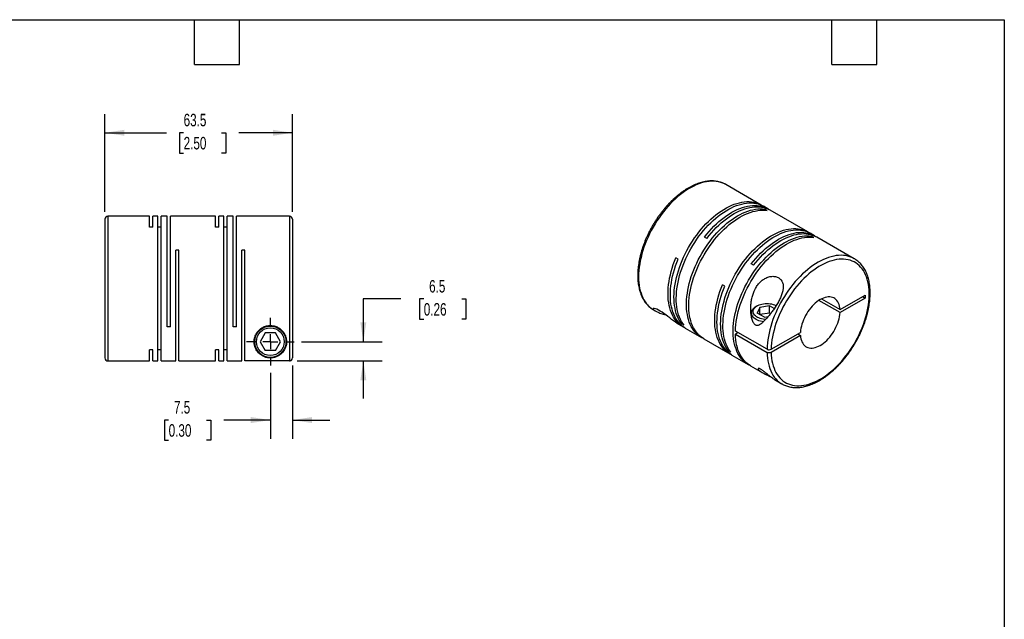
# Model space of a CAD drawing. Header units: millimetres. Extents: x 13 to 546, y 13 to 419.
# Tile 3 of 3: x 213 to 546, y 216 to 419. Entities that reach past the tile are written whole.
import ezdxf

# ---------------------------------------------------------------- set-up
doc = ezdxf.new("R2010")
doc.units = ezdxf.units.MM
doc.header["$LTSCALE"] = 2
doc.linetypes.add('SLD-Center', pattern=[19.05, 15.24, -1.27, 1.27, -1.27])
doc.linetypes.add('SLD-Solid', pattern=[0])
doc.layers.add('CENTER', color=40, linetype='SLD-Center')
doc.layers.add('DIMENSIONS', color=140, linetype='SLD-Solid', lineweight=25)
doc.layers.add('TEXT', color=140, linetype='SLD-Solid', lineweight=25)
doc.styles.add('SLDTEXTSTYLE0', font='TXT', dxfattribs={"width": 0.7})
doc.dimstyles.new('SLDDIMSTYLE2', dxfattribs={"dimtxt": 4.316016, "dimasz": 6.604, "dimexe": 0, "dimexo": 0.0625, "dimgap": 1.079004, "dimtad": 0, "dimtih": 1, "dimtoh": 1, "dimdec": 1, "dimrnd": 1e-09, "dimzin": 12, "dimdsep": 46, "dimtxsty": 'SLDTEXTSTYLE0', "dimsah": 1, "dimcen": 0.09, "dimadec": 0, "dimazin": 3, "dimtfac": 1, "dimtdec": 1, "dimtmove": 0, "dimatfit": 0, "dimfxl": 0, "dimfrac": 2, "dimtolj": 1, "dimtzin": 12, "dimarcsym": 0})
doc.dimstyles.new('SLDDIMSTYLE4', dxfattribs={"dimtxt": 4.316016, "dimasz": 6.604, "dimexe": 0, "dimexo": 0.0625, "dimgap": 1.079004, "dimtad": 0, "dimtih": 1, "dimtoh": 1, "dimdec": 1, "dimrnd": 1e-09, "dimzin": 12, "dimdsep": 46, "dimtxsty": 'SLDTEXTSTYLE0', "dimsah": 1, "dimcen": 0.09, "dimadec": 0, "dimazin": 3, "dimtfac": 1, "dimtdec": 1, "dimtofl": 0, "dimtmove": 0, "dimatfit": 3, "dimfxl": 0, "dimfrac": 2, "dimtolj": 1, "dimtzin": 12, "dimarcsym": 0})

# ---------------------------------------------------------------- blocks, each defined once
blk = doc.blocks.new('_D_5')
at = {"layer": 'DIMENSIONS'}
for p, q in [((305.02, 301.94), (305.02, 277.07)), ((297.52, 299.39), (297.52, 277.07)), ((263.08, 283.42), (261.63, 283.42)), ((261.63, 283.42), (261.63, 276.56)), ((275.9, 283.42), (277.35, 283.42)), ((277.35, 283.42), (277.35, 276.56)), ((297.52, 283.42), (281.75, 283.42)), ((305.02, 283.42), (317.72, 283.42)), ((261.63, 276.56), (263.08, 276.56)), ((277.35, 276.56), (275.9, 276.56))]:
    blk.add_line(p, q, dxfattribs=at)
for points in [[(297.52, 283.42), (290.91, 284.44), (290.91, 282.41)], [(305.02, 283.42), (311.62, 282.41), (311.62, 284.44)]]:
    blk.add_solid(points, dxfattribs=at)
at = {"layer": 'DIMENSIONS', "char_height": 4.233, "attachment_point": 1, "style": 'SLDTEXTSTYLE0'}
for s, insert in [('7.5', (264.87, 289.85)), ('0.30', (263.08, 282.02))]:
    blk.add_mtext(s, dxfattribs=dict(at, insert=insert))
blk = doc.blocks.new('_D_6')
at = {"layer": 'DIMENSIONS'}
for p, q in [((341.71, 324.45), (329.01, 324.45)), ((329.01, 324.45), (329.01, 309.97)), ((349.49, 324.45), (348.05, 324.45)), ((348.05, 324.45), (348.05, 317.59)), ((362.32, 324.45), (363.77, 324.45)), ((363.77, 324.45), (363.77, 317.59)), ((348.05, 317.59), (349.49, 317.59)), ((363.77, 317.59), (362.32, 317.59)), ((308.1, 309.97), (335.36, 309.97)), ((306.56, 303.48), (335.36, 303.48)), ((329.01, 303.48), (329.01, 290.78))]:
    blk.add_line(p, q, dxfattribs=at)
for points in [[(329.01, 309.97), (330.03, 316.57), (328, 316.57)], [(329.01, 303.48), (328, 296.87), (330.03, 296.87)]]:
    blk.add_solid(points, dxfattribs=at)
at = {"layer": 'DIMENSIONS', "char_height": 4.233, "attachment_point": 1, "style": 'SLDTEXTSTYLE0'}
for s, insert in [('6.5', (351.29, 330.87)), ('0.26', (349.49, 323.05))]:
    blk.add_mtext(s, dxfattribs=dict(at, insert=insert))
blk = doc.blocks.new('_D_7')
at = {"layer": 'DIMENSIONS'}
for p, q in [((241.52, 354.01), (241.52, 387.12)), ((305.02, 354.01), (305.02, 387.12)), ((241.52, 380.77), (262.3, 380.77)), ((268.15, 380.77), (266.7, 380.77)), ((266.7, 380.77), (266.7, 373.92)), ((280.98, 380.77), (282.43, 380.77)), ((282.43, 380.77), (282.43, 373.92)), ((305.02, 380.77), (286.83, 380.77)), ((266.7, 373.92), (268.15, 373.92)), ((282.43, 373.92), (280.98, 373.92))]:
    blk.add_line(p, q, dxfattribs=at)
for points in [[(241.52, 380.77), (248.12, 379.76), (248.12, 381.79)], [(305.02, 380.77), (298.41, 381.79), (298.41, 379.76)]]:
    blk.add_solid(points, dxfattribs=at)
at = {"layer": 'DIMENSIONS', "char_height": 4.233, "attachment_point": 1, "style": 'SLDTEXTSTYLE0'}
for s, insert in [('63.5', (268.15, 387.2)), ('2.50', (268.15, 379.37))]:
    blk.add_mtext(s, dxfattribs=dict(at, insert=insert))
blk = doc.blocks.new('SW_CENTERMARKSYMBOL_2')
at = {"layer": 'CENTER', "color": 0}
for p, q in [((0, 5.08), (0, 8.04)), ((-5.08, 0), (-8.04, 0)), ((0, 0), (-2.54, 0)), ((0, 0), (0, 2.54)), ((0, 0), (0, -2.54)), ((0, 0), (2.54, 0)), ((5.08, 0), (8.04, 0)), ((0, -5.08), (0, -8.04))]:
    blk.add_line(p, q, dxfattribs=at)

msp = doc.modelspace()

# ---------------------------------------------------------------- linework, layer by layer
for p, q in [((451.81, 363.22), (451.79, 363.23)), ((463.8, 356.3), (451.81, 363.22)), ((466.02, 355.01), (464.58, 355.85)), ((465.76, 354.45), (464.98, 354.89)), ((464.98, 354.53), (464.98, 354.89)), ((479.6, 347.18), (466.8, 354.56)), ((241.52, 351.47), (241.52, 304.47)), ((256.62, 352.47), (242.52, 352.47)), ((242.52, 352.47), (242.52, 303.47)), ((256.62, 348.74), (256.62, 352.47)), ((259.47, 352.47), (257.72, 352.47)), ((257.72, 348.74), (257.72, 352.47)), ((259.47, 303.47), (259.47, 352.47)), ((262.62, 352.47), (260.57, 352.47)), ((260.57, 303.47), (260.57, 352.47)), ((262.62, 314.97), (262.62, 352.47)), ((278.97, 352.47), (263.72, 352.47)), ((263.72, 314.97), (263.72, 352.47)), ((278.97, 348.74), (278.97, 352.47)), ((281.82, 352.47), (280.07, 352.47)), ((280.07, 348.74), (280.07, 352.47)), ((281.82, 303.47), (281.82, 352.47)), ((284.97, 352.47), (282.92, 352.47)), ((282.92, 303.47), (282.92, 352.47)), ((284.97, 314.97), (284.97, 352.47)), ((304.02, 352.47), (286.07, 352.47)), ((286.07, 314.97), (286.07, 352.47)), ((304.02, 352.47), (304.02, 303.48)), ((305.02, 351.47), (305.02, 304.48)), ((257.72, 348.74), (256.62, 348.74)), ((260.57, 348.74), (259.47, 348.74)), ((280.07, 348.74), (278.97, 348.74)), ((282.92, 348.74), (281.82, 348.74)), ((445.36, 345), (444.58, 345.44)), ((481.83, 345.89), (480.38, 346.73)), ((481.57, 345.32), (480.79, 345.77)), ((480.79, 345.4), (480.79, 345.77)), ((495.3, 338.11), (482.61, 345.44)), ((266.57, 340.97), (265.47, 340.97)), ((265.47, 303.47), (265.47, 340.97)), ((266.57, 303.47), (266.57, 340.97)), ((288.92, 340.97), (287.82, 340.97)), ((287.82, 303.47), (287.82, 340.97)), ((288.92, 303.48), (288.92, 340.97)), ((435.63, 337.93), (434.85, 338.38)), ((461.16, 335.87), (460.39, 336.32)), ((451.43, 328.81), (450.65, 329.26)), ((490.46, 319.83), (483.3, 323.96)), ((484.22, 324.49), (490.46, 320.89)), ((490.46, 320.89), (498.96, 325.79)), ((498.96, 324.73), (490.46, 319.83)), ((498.04, 325.26), (498.96, 324.73)), ((498.96, 325.79), (498.96, 324.73)), ((427.31, 320.78), (428.06, 320.35)), ((462.4, 322.12), (461.98, 321.88)), ((463.28, 321.62), (462.38, 319.69)), ((466.62, 322.13), (463.28, 321.62)), ((463.28, 319.17), (463.28, 321.62)), ((468.2, 321.23), (466.62, 322.13)), ((466.62, 319.68), (466.62, 322.13)), ((460.43, 319.71), (460.43, 318.73)), ((464.83, 318.27), (462.38, 319.69)), ((466.62, 319.68), (463.28, 319.17)), ((464.83, 318.27), (466.11, 318.47)), ((466.94, 319.5), (466.62, 319.68)), ((263.72, 314.97), (262.62, 314.97)), ((286.07, 314.97), (284.97, 314.97)), ((435.76, 315.9), (437.28, 315.03)), ((436.86, 315.99), (437.18, 316.17)), ((437.64, 315.54), (436.86, 315.99)), ((438.06, 314.58), (443.54, 311.41)), ((465.73, 307.43), (455.05, 313.59)), ((295.78, 312.97), (294.05, 309.97)), ((299.25, 312.97), (295.78, 312.97)), ((300.98, 309.97), (299.25, 312.97)), ((444.32, 310.96), (453.09, 305.9)), ((455.97, 313.06), (455.05, 312.53)), ((455.05, 312.53), (465.73, 306.37)), ((467.15, 307.43), (477.06, 313.15)), ((477.06, 312.09), (467.15, 306.37)), ((476.14, 312.62), (477.06, 312.09)), ((257.72, 307.2), (256.62, 307.2)), ((256.62, 303.47), (256.62, 307.2)), ((257.72, 303.47), (257.72, 307.2)), ((260.57, 307.2), (259.47, 307.2)), ((280.07, 307.2), (278.97, 307.2)), ((278.97, 303.47), (278.97, 307.2)), ((280.07, 303.47), (280.07, 307.2)), ((282.92, 307.2), (281.82, 307.2)), ((294.05, 309.97), (295.78, 306.97)), ((299.25, 306.97), (295.78, 306.97)), ((299.25, 306.97), (300.98, 309.97)), ((452.67, 306.87), (452.99, 307.05)), ((453.45, 306.42), (452.67, 306.87)), ((242.52, 303.47), (256.62, 303.47)), ((257.72, 303.47), (259.47, 303.47)), ((260.57, 303.47), (265.47, 303.47)), ((266.57, 303.47), (278.97, 303.47)), ((280.07, 303.47), (281.82, 303.47)), ((282.92, 303.47), (287.82, 303.47)), ((304.02, 303.48), (288.92, 303.48)), ((453.87, 305.45), (459.35, 302.29)), ((460.12, 301.84), (464.14, 299.52)), ((468.27, 297.14), (470.8, 295.68)), ((470.8, 295.68), (470.84, 295.66))]:
    msp.add_line(p, q)
at = {"flags": 128}
for points in [[(451.79, 363.23), (451.33, 363.48), (450.66, 363.77), (449.96, 364), (449.23, 364.18), (448.48, 364.3), (447.7, 364.36), (446.91, 364.36), (446.09, 364.3), (445.25, 364.18), (444.4, 364), (443.54, 363.77), (442.67, 363.47), (441.79, 363.12), (440.9, 362.72), (440.01, 362.26), (439.12, 361.74), (438.23, 361.17), (437.34, 360.56), (436.46, 359.89), (435.58, 359.17), (434.72, 358.41), (433.87, 357.61), (433.04, 356.77), (432.22, 355.88), (431.42, 354.96), (430.65, 354), (429.89, 353.02), (429.17, 352), (428.47, 350.96), (427.8, 349.89), (427.16, 348.8), (426.55, 347.7), (425.98, 346.58), (425.45, 345.45), (424.95, 344.3), (424.49, 343.16), (424.07, 342), (423.69, 340.85), (423.35, 339.71), (423.06, 338.56), (422.81, 337.43), (422.61, 336.31), (422.45, 335.2), (422.33, 334.12), (422.26, 333.05), (422.24, 332.01), (422.26, 330.99), (422.33, 330), (422.44, 329.05), (422.6, 328.13), (422.81, 327.24), (423.06, 326.4), (423.35, 325.59), (423.69, 324.83), (424.06, 324.12), (424.48, 323.45), (424.94, 322.83), (425.44, 322.26), (425.97, 321.75), (426.54, 321.29), (427.15, 320.88), (427.31, 320.78)], [(436.86, 315.99), (436.41, 316.61), (436, 317.28), (435.63, 318), (435.3, 318.76), (435.01, 319.57), (434.77, 320.42), (434.57, 321.3), (434.42, 322.23), (434.31, 323.18), (434.24, 324.17), (434.22, 325.19), (434.25, 326.23), (434.33, 327.29), (434.44, 328.38), (434.61, 329.48), (434.82, 330.6), (435.07, 331.73), (435.36, 332.87), (435.7, 334.01), (436.08, 335.16), (436.5, 336.31), (436.96, 337.45), (437.46, 338.59), (438, 339.72), (438.57, 340.84), (439.17, 341.94), (439.81, 343.02), (440.48, 344.08), (441.18, 345.12), (441.91, 346.13), (442.66, 347.12), (443.43, 348.07), (444.23, 348.99), (445.04, 349.87), (445.88, 350.71), (446.72, 351.51), (447.58, 352.27), (448.45, 352.98), (449.33, 353.64), (450.22, 354.26), (451.1, 354.82), (451.99, 355.34), (452.88, 355.8), (453.77, 356.2), (454.64, 356.55), (455.51, 356.84), (456.37, 357.08), (457.22, 357.26), (458.05, 357.38), (458.87, 357.44), (459.67, 357.44), (460.44, 357.38), (461.19, 357.27), (461.92, 357.09), (462.61, 356.86), (463.28, 356.57), (463.92, 356.23), (464.18, 356.06)], [(437.64, 315.54), (437.19, 316.16), (436.78, 316.83), (436.41, 317.55), (436.08, 318.32), (435.79, 319.12), (435.55, 319.97), (435.35, 320.86), (435.19, 321.78), (435.08, 322.73), (435.02, 323.72), (435, 324.74), (435.03, 325.78), (435.1, 326.84), (435.22, 327.93), (435.38, 329.03), (435.59, 330.15), (435.85, 331.28), (436.14, 332.42), (436.48, 333.57), (436.86, 334.71), (437.28, 335.86), (437.74, 337.01), (438.24, 338.14), (438.77, 339.27), (439.35, 340.39), (439.95, 341.49), (440.59, 342.57), (441.26, 343.63), (441.96, 344.67), (442.68, 345.69), (443.43, 346.67), (444.21, 347.62), (445.01, 348.54), (445.82, 349.42), (446.65, 350.26), (447.5, 351.06), (448.36, 351.82), (449.23, 352.53), (450.11, 353.19), (450.99, 353.81), (451.88, 354.37), (452.77, 354.89), (453.66, 355.35), (454.54, 355.75), (455.42, 356.1), (456.29, 356.4), (457.15, 356.63), (458, 356.81), (458.83, 356.93), (459.65, 356.99), (460.44, 356.99), (461.22, 356.93), (461.97, 356.82), (462.69, 356.64), (463.39, 356.41), (464.06, 356.12), (464.58, 355.85)], [(443.94, 311.2), (443.67, 311.34), (443.05, 311.72), (442.46, 312.16), (441.91, 312.65), (441.4, 313.19), (440.92, 313.78), (440.49, 314.42), (440.09, 315.11), (439.73, 315.85), (439.42, 316.63), (439.15, 317.45), (438.93, 318.32), (438.75, 319.22), (438.61, 320.15), (438.52, 321.12), (438.47, 322.12), (438.47, 323.15), (438.52, 324.2), (438.61, 325.27), (438.75, 326.37), (438.93, 327.48), (439.15, 328.6), (439.42, 329.73), (439.73, 330.87), (440.09, 332.02), (440.49, 333.17), (440.92, 334.32), (441.4, 335.46), (441.91, 336.59), (442.46, 337.72), (443.05, 338.83), (443.67, 339.92), (444.32, 341), (445, 342.05), (445.71, 343.08), (446.44, 344.08), (447.2, 345.05), (447.99, 345.99), (448.79, 346.89), (449.61, 347.76), (450.45, 348.58), (451.31, 349.36), (452.17, 350.1), (453.04, 350.8), (453.92, 351.44), (454.81, 352.04), (455.7, 352.58), (456.59, 353.08), (457.48, 353.51), (458.36, 353.9), (459.23, 354.22), (460.1, 354.5), (460.95, 354.71), (461.8, 354.86), (462.62, 354.96), (463.43, 355), (464.22, 354.98), (464.98, 354.89)], [(444.32, 310.96), (443.83, 311.27), (443.24, 311.71), (442.69, 312.2), (442.18, 312.74), (441.7, 313.33), (441.26, 313.97), (440.87, 314.66), (440.51, 315.4), (440.2, 316.18), (439.93, 317), (439.7, 317.87), (439.52, 318.77), (439.39, 319.7), (439.3, 320.67), (439.25, 321.67), (439.25, 322.7), (439.3, 323.75), (439.39, 324.82), (439.52, 325.92), (439.7, 327.03), (439.93, 328.15), (440.2, 329.28), (440.51, 330.43), (440.87, 331.57), (441.26, 332.72), (441.7, 333.87), (442.18, 335.01), (442.69, 336.14), (443.24, 337.27), (443.83, 338.38), (444.44, 339.47), (445.1, 340.55), (445.78, 341.6), (446.49, 342.63), (447.22, 343.63), (447.98, 344.6), (448.77, 345.54), (449.57, 346.44), (450.39, 347.31), (451.23, 348.13), (452.08, 348.92), (452.95, 349.66), (453.82, 350.35), (454.7, 350.99), (455.59, 351.59), (456.48, 352.13), (457.37, 352.63), (458.25, 353.07), (459.14, 353.45), (460.01, 353.78), (460.88, 354.05), (461.73, 354.26), (462.57, 354.41), (463.4, 354.51), (464.21, 354.55), (465, 354.53), (465.76, 354.45)], [(444.58, 345.44), (445.35, 346.41), (446.14, 347.34), (446.94, 348.24), (447.77, 349.09), (448.61, 349.91), (449.47, 350.68), (450.33, 351.41), (451.21, 352.1), (452.09, 352.73), (452.98, 353.32), (453.87, 353.85), (454.76, 354.33), (455.64, 354.76), (456.52, 355.13), (457.4, 355.45), (458.26, 355.71), (459.11, 355.91), (459.95, 356.05), (460.78, 356.14), (461.58, 356.16), (462.36, 356.13), (463.12, 356.03), (463.86, 355.88), (464.57, 355.67), (465.25, 355.41), (465.9, 355.08), (466.41, 354.78)], [(445.36, 345), (446.13, 345.96), (446.91, 346.89), (447.72, 347.79), (448.55, 348.64), (449.39, 349.46), (450.24, 350.24), (451.11, 350.97), (451.99, 351.65), (452.87, 352.28), (453.76, 352.87), (454.65, 353.4), (455.53, 353.88), (456.42, 354.31), (457.3, 354.68), (458.18, 355), (459.04, 355.26), (459.89, 355.46), (460.73, 355.6), (461.55, 355.69), (462.36, 355.71), (463.14, 355.68), (463.9, 355.59), (464.64, 355.43), (465.35, 355.23), (466.03, 354.96), (466.68, 354.63), (466.8, 354.56)], [(452.67, 306.87), (452.22, 307.49), (451.8, 308.16), (451.43, 308.88), (451.1, 309.64), (450.82, 310.45), (450.57, 311.29), (450.37, 312.18), (450.22, 313.1), (450.11, 314.06), (450.05, 315.05), (450.03, 316.06), (450.06, 317.1), (450.13, 318.17), (450.25, 319.26), (450.41, 320.36), (450.62, 321.48), (450.87, 322.61), (451.17, 323.75), (451.5, 324.89), (451.88, 326.04), (452.31, 327.19), (452.77, 328.33), (453.26, 329.47), (453.8, 330.6), (454.37, 331.71), (454.98, 332.81), (455.62, 333.9), (456.29, 334.96), (456.98, 336), (457.71, 337.01), (458.46, 337.99), (459.24, 338.95), (460.03, 339.86), (460.85, 340.74), (461.68, 341.58), (462.53, 342.38), (463.39, 343.14), (464.26, 343.85), (465.14, 344.52), (466.02, 345.13), (466.91, 345.7), (467.8, 346.21), (468.68, 346.67), (469.57, 347.08), (470.45, 347.43), (471.32, 347.72), (472.18, 347.96), (473.03, 348.13), (473.86, 348.25), (474.67, 348.31), (475.47, 348.32), (476.24, 348.26), (476.99, 348.14), (477.72, 347.97), (478.42, 347.74), (479.09, 347.45), (479.73, 347.1), (479.98, 346.94)], [(453.45, 306.42), (452.99, 307.04), (452.58, 307.71), (452.21, 308.43), (451.88, 309.19), (451.59, 310), (451.35, 310.85), (451.15, 311.73), (451, 312.65), (450.89, 313.61), (450.82, 314.6), (450.81, 315.61), (450.83, 316.66), (450.91, 317.72), (451.03, 318.81), (451.19, 319.91), (451.4, 321.03), (451.65, 322.16), (451.94, 323.3), (452.28, 324.44), (452.66, 325.59), (453.08, 326.74), (453.54, 327.88), (454.04, 329.02), (454.58, 330.15), (455.15, 331.26), (455.76, 332.37), (456.39, 333.45), (457.06, 334.51), (457.76, 335.55), (458.49, 336.56), (459.24, 337.54), (460.01, 338.5), (460.81, 339.41), (461.62, 340.29), (462.46, 341.14), (463.3, 341.94), (464.16, 342.69), (465.03, 343.4), (465.91, 344.07), (466.8, 344.69), (467.69, 345.25), (468.57, 345.76), (469.46, 346.22), (470.35, 346.63), (471.23, 346.98), (472.1, 347.27), (472.96, 347.51), (473.8, 347.69), (474.64, 347.81), (475.45, 347.87), (476.25, 347.87), (477.02, 347.81), (477.77, 347.69), (478.5, 347.52), (479.2, 347.29), (479.87, 347), (480.38, 346.73)], [(460.39, 336.32), (461.15, 337.29), (461.94, 338.22), (462.75, 339.11), (463.57, 339.97), (464.42, 340.79), (465.27, 341.56), (466.14, 342.29), (467.01, 342.97), (467.9, 343.61), (468.78, 344.2), (469.67, 344.73), (470.56, 345.21), (471.45, 345.64), (472.33, 346.01), (473.2, 346.33), (474.07, 346.58), (474.92, 346.79), (475.76, 346.93), (476.58, 347.01), (477.38, 347.04), (478.17, 347), (478.93, 346.91), (479.66, 346.76), (480.37, 346.55), (481.05, 346.28), (481.7, 345.96), (482.21, 345.65)], [(459.74, 302.08), (459.47, 302.22), (458.85, 302.6), (458.27, 303.03), (457.72, 303.52), (457.2, 304.06), (456.73, 304.66), (456.29, 305.3), (455.89, 305.99), (455.54, 306.73), (455.23, 307.51), (454.96, 308.33), (454.73, 309.19), (454.55, 310.09), (454.41, 311.03), (454.32, 312), (454.28, 313), (454.28, 314.02), (454.32, 315.08), (454.41, 316.15), (454.55, 317.24), (454.73, 318.35), (454.96, 319.48), (455.23, 320.61), (455.54, 321.75), (455.89, 322.9), (456.29, 324.05), (456.73, 325.19), (457.2, 326.33), (457.72, 327.47), (458.27, 328.59), (458.85, 329.7), (459.47, 330.8), (460.12, 331.87), (460.8, 332.93), (461.51, 333.95), (462.25, 334.96), (463.01, 335.93), (463.79, 336.86), (464.6, 337.77), (465.42, 338.63), (466.26, 339.46), (467.11, 340.24), (467.97, 340.98), (468.85, 341.67), (469.73, 342.32), (470.61, 342.92), (471.5, 343.46), (472.39, 343.95), (473.28, 344.39), (474.16, 344.77), (475.04, 345.1), (475.9, 345.37), (476.76, 345.59), (477.6, 345.74), (478.43, 345.84), (479.23, 345.87), (480.02, 345.85), (480.79, 345.77)], [(455.05, 313.59), (455.1, 314.64), (455.19, 315.72), (455.33, 316.81), (455.51, 317.92), (455.74, 319.04), (456.01, 320.18), (456.32, 321.32), (456.68, 322.46), (457.07, 323.61), (457.51, 324.76), (457.99, 325.9), (458.5, 327.03), (459.05, 328.16), (459.64, 329.27), (460.25, 330.36), (460.91, 331.44), (461.59, 332.49), (462.3, 333.52), (463.03, 334.52), (463.79, 335.49), (464.58, 336.42), (465.38, 337.33), (466.2, 338.19), (467.04, 339.01), (467.89, 339.8), (468.76, 340.54), (469.63, 341.23), (470.51, 341.87), (471.4, 342.47), (472.29, 343.01), (473.17, 343.51), (474.06, 343.94), (474.94, 344.33), (475.82, 344.65), (476.68, 344.92), (477.54, 345.14), (478.38, 345.29), (479.21, 345.39), (480.01, 345.42), (480.8, 345.4), (481.57, 345.32)], [(461.16, 335.87), (461.93, 336.84), (462.72, 337.77), (463.53, 338.66), (464.35, 339.52), (465.19, 340.34), (466.05, 341.11), (466.92, 341.84), (467.79, 342.53), (468.67, 343.16), (469.56, 343.75), (470.45, 344.28), (471.34, 344.76), (472.22, 345.19), (473.1, 345.56), (473.98, 345.88), (474.84, 346.14), (475.7, 346.34), (476.53, 346.48), (477.36, 346.56), (478.16, 346.59), (478.94, 346.55), (479.7, 346.46), (480.44, 346.31), (481.15, 346.1), (481.83, 345.83), (482.48, 345.51), (482.61, 345.44)], [(437.68, 314.81), (437.15, 315.1), (436.55, 315.51), (435.98, 315.96), (435.44, 316.47), (434.94, 317.04), (434.48, 317.65), (434.06, 318.31), (433.68, 319.02), (433.35, 319.77), (433.05, 320.57), (432.8, 321.41), (432.59, 322.29), (432.43, 323.2), (432.31, 324.15), (432.24, 325.13), (432.21, 326.14), (432.23, 327.18), (432.29, 328.24), (432.4, 329.32), (432.55, 330.42), (432.75, 331.54), (433, 332.66), (433.28, 333.8), (433.61, 334.94), (433.98, 336.09), (434.4, 337.24), (434.85, 338.38)], [(438.06, 314.58), (437.94, 314.65), (437.33, 315.05), (436.76, 315.51), (436.22, 316.02), (435.72, 316.58), (435.26, 317.19), (434.84, 317.86), (434.46, 318.56), (434.13, 319.32), (433.83, 320.12), (433.58, 320.95), (433.37, 321.83), (433.21, 322.75), (433.09, 323.7), (433.01, 324.68), (432.99, 325.69), (433.01, 326.73), (433.07, 327.79), (433.18, 328.87), (433.33, 329.97), (433.53, 331.08), (433.77, 332.21), (434.06, 333.35), (434.39, 334.49), (434.76, 335.64), (435.17, 336.79), (435.63, 337.93)], [(495.31, 338.11), (495.14, 338.2), (494.49, 338.52), (493.8, 338.79), (493.09, 338.99), (492.35, 339.14), (491.59, 339.23), (490.8, 339.26), (489.99, 339.23), (489.17, 339.14), (488.32, 339), (487.47, 338.79), (486.6, 338.53), (485.72, 338.2), (484.84, 337.83), (483.95, 337.39), (483.06, 336.9), (482.17, 336.36), (481.28, 335.77), (480.39, 335.13), (479.51, 334.44), (478.65, 333.7), (477.79, 332.92), (476.95, 332.09), (476.12, 331.23), (475.31, 330.33), (474.52, 329.39), (473.76, 328.42), (473.02, 327.42), (472.31, 326.39), (471.62, 325.33), (470.97, 324.25), (470.34, 323.16), (469.75, 322.04), (469.2, 320.92), (468.68, 319.78), (468.2, 318.63), (467.76, 317.48), (467.36, 316.33), (467.01, 315.18), (466.69, 314.04), (466.42, 312.9), (466.19, 311.77), (466.01, 310.66), (465.87, 309.56), (465.78, 308.48), (465.73, 307.43)], [(467.15, 306.37), (467.19, 305.39), (467.29, 304.45), (467.42, 303.53), (467.6, 302.66), (467.83, 301.82), (468.1, 301.02), (468.41, 300.26), (468.77, 299.55), (469.16, 298.89), (469.6, 298.27), (470.07, 297.7), (470.59, 297.18), (471.13, 296.72), (471.72, 296.31), (472.33, 295.96), (472.98, 295.66), (473.66, 295.42), (474.36, 295.24), (475.09, 295.11), (475.84, 295.05), (476.62, 295.04), (477.41, 295.09), (478.22, 295.2), (479.05, 295.37), (479.89, 295.59), (480.74, 295.88), (481.6, 296.22), (482.47, 296.61), (483.33, 297.06), (484.2, 297.56), (485.07, 298.12), (485.94, 298.72), (486.8, 299.38), (487.65, 300.08), (488.49, 300.82), (489.31, 301.61), (490.12, 302.44), (490.92, 303.31), (491.69, 304.21), (492.45, 305.15), (493.18, 306.12), (493.88, 307.11), (494.55, 308.13), (495.2, 309.18), (495.81, 310.24), (496.4, 311.33), (496.94, 312.42), (497.45, 313.53), (497.93, 314.65), (498.36, 315.77), (498.76, 316.89), (499.11, 318.01), (499.42, 319.13), (499.69, 320.24), (499.92, 321.34), (500.1, 322.42), (500.23, 323.49), (500.32, 324.55), (500.37, 325.57), (500.37, 326.58), (500.32, 327.56), (500.23, 328.5), (500.1, 329.41), (499.92, 330.29), (499.69, 331.13), (499.42, 331.93), (499.11, 332.69), (498.76, 333.4), (498.36, 334.07), (497.93, 334.69), (497.45, 335.26), (496.94, 335.78), (496.4, 336.24), (495.81, 336.65), (495.2, 337.01), (494.55, 337.31), (493.88, 337.55), (493.18, 337.73), (492.45, 337.86), (491.69, 337.93), (490.92, 337.94), (490.12, 337.89), (489.31, 337.78), (488.49, 337.61), (487.65, 337.39), (486.8, 337.11), (485.94, 336.77), (485.07, 336.37), (484.2, 335.93), (483.33, 335.43), (482.47, 334.87), (481.6, 334.27), (480.74, 333.62), (479.89, 332.92), (479.05, 332.17), (478.22, 331.39), (477.41, 330.56), (476.62, 329.69), (475.84, 328.79), (475.09, 327.85), (474.36, 326.89), (473.66, 325.89), (472.98, 324.87), (472.33, 323.83), (471.72, 322.76), (471.13, 321.68), (470.59, 320.58), (470.07, 319.48), (469.6, 318.36), (469.16, 317.24), (468.77, 316.12), (468.41, 315), (468.1, 313.88), (467.83, 312.77), (467.6, 311.67), (467.42, 310.58), (467.29, 309.51), (467.19, 308.46), (467.15, 307.43)], [(453.48, 305.69), (452.96, 305.98), (452.36, 306.38), (451.79, 306.83), (451.25, 307.34), (450.75, 307.91), (450.29, 308.52), (449.87, 309.18), (449.49, 309.89), (449.15, 310.64), (448.86, 311.44), (448.6, 312.28), (448.4, 313.16), (448.23, 314.07), (448.11, 315.02), (448.04, 316), (448.01, 317.01), (448.03, 318.05), (448.09, 319.11), (448.2, 320.19), (448.36, 321.29), (448.56, 322.41), (448.8, 323.54), (449.09, 324.67), (449.42, 325.82), (449.79, 326.97), (450.2, 328.11), (450.65, 329.26)], [(453.87, 305.45), (453.74, 305.53), (453.13, 305.93), (452.56, 306.39), (452.03, 306.9), (451.53, 307.46), (451.07, 308.07), (450.65, 308.73), (450.27, 309.44), (449.93, 310.19), (449.63, 310.99), (449.38, 311.83), (449.17, 312.71), (449.01, 313.62), (448.89, 314.57), (448.82, 315.55), (448.79, 316.57), (448.81, 317.6), (448.87, 318.66), (448.98, 319.74), (449.14, 320.85), (449.33, 321.96), (449.58, 323.09), (449.86, 324.23), (450.19, 325.37), (450.57, 326.52), (450.98, 327.66), (451.43, 328.81)], [(490.46, 320.89), (490.4, 321.49), (490.29, 322.07), (490.14, 322.6), (489.94, 323.09), (489.7, 323.54), (489.42, 323.93), (489.09, 324.28), (488.74, 324.57), (488.34, 324.8), (487.92, 324.98), (487.46, 325.1), (486.98, 325.15), (486.48, 325.15), (485.96, 325.09), (485.42, 324.96), (484.87, 324.78), (484.32, 324.54), (483.76, 324.24), (483.2, 323.89), (482.64, 323.49), (482.09, 323.04), (481.56, 322.55), (481.03, 322.01), (480.53, 321.43), (480.05, 320.82), (479.6, 320.18), (479.17, 319.51), (478.78, 318.82), (478.42, 318.12), (478.1, 317.4), (477.82, 316.68), (477.58, 315.96), (477.38, 315.24), (477.22, 314.53), (477.12, 313.83), (477.06, 313.15)], [(435.76, 315.91), (435.67, 315.96), (435.22, 316.24), (434.74, 316.56), (434.1, 317.02), (433.4, 317.55), (432.77, 318.05), (432.09, 318.57), (431.45, 319.05), (430.8, 319.53), (430.18, 319.96), (429.56, 320.36), (428.97, 320.7), (428.43, 320.97), (427.95, 321.16), (427.56, 321.26), (427.31, 321.26), (427.2, 321.18), (427.23, 321.02), (427.42, 320.79), (427.87, 320.47), (428.52, 320.11), (428.52, 320.11)], [(464.51, 316.73), (464.07, 316.81), (463.53, 316.93), (463.01, 317.08), (462.53, 317.27), (462.08, 317.49), (461.68, 317.74), (461.33, 318), (461.03, 318.29), (460.79, 318.6), (460.61, 318.92), (460.49, 319.25), (460.43, 319.59), (460.44, 319.92), (460.51, 320.26), (460.65, 320.59), (460.84, 320.9), (461.1, 321.21), (461.41, 321.49), (461.78, 321.75), (461.98, 321.88)], [(465.28, 317.5), (464.96, 317.53), (464.42, 317.6), (463.9, 317.7), (463.4, 317.85), (462.93, 318.02), (462.5, 318.23), (462.12, 318.46), (461.79, 318.72), (461.51, 319), (461.3, 319.3), (461.14, 319.6), (461.05, 319.92), (461.03, 320.24), (461.07, 320.56), (461.17, 320.88), (461.34, 321.19), (461.58, 321.48), (461.87, 321.75), (462.21, 322), (462.61, 322.23), (463.04, 322.43), (463.52, 322.6), (464.02, 322.73), (464.55, 322.83), (465.1, 322.89), (465.66, 322.92), (466.21, 322.9), (466.76, 322.85), (467.3, 322.76), (467.81, 322.63), (468.29, 322.48), (468.74, 322.28), (468.85, 322.23)], [(477.06, 312.09), (477.12, 311.48), (477.22, 310.91), (477.38, 310.37), (477.58, 309.88), (477.82, 309.44), (478.1, 309.04), (478.42, 308.69), (478.78, 308.4), (479.17, 308.17), (479.6, 307.99), (480.05, 307.88), (480.53, 307.82), (481.03, 307.82), (481.56, 307.89), (482.09, 308.01), (482.64, 308.19), (483.2, 308.43), (483.76, 308.73), (484.32, 309.08), (484.87, 309.48), (485.42, 309.93), (485.96, 310.43), (486.48, 310.97), (486.98, 311.54), (487.46, 312.16), (487.92, 312.8), (488.34, 313.46), (488.74, 314.15), (489.09, 314.86), (489.42, 315.57), (489.7, 316.29), (489.94, 317.02), (490.14, 317.74), (490.29, 318.45), (490.4, 319.15), (490.46, 319.83)], [(460.12, 301.84), (459.64, 302.15), (459.05, 302.58), (458.5, 303.07), (457.99, 303.61), (457.51, 304.2), (457.07, 304.84), (456.68, 305.53), (456.32, 306.27), (456.01, 307.05), (455.74, 307.87), (455.51, 308.73), (455.33, 309.63), (455.19, 310.56), (455.1, 311.53), (455.05, 312.53)], [(465.73, 306.37), (465.78, 305.37), (465.87, 304.39), (466.01, 303.46), (466.19, 302.55), (466.42, 301.69), (466.69, 300.87), (467.01, 300.08), (467.36, 299.35), (467.76, 298.66), (468.2, 298.01), (468.68, 297.42), (469.2, 296.88), (469.75, 296.39), (470.34, 295.96), (470.8, 295.68)]]:
    msp.add_lwpolyline(points, dxfattribs=at)
for radius in [5.3, 4.7]:
    msp.add_circle((297.52, 309.97), radius)
for centre, start, end in [((242.52, 351.47), 90, 180), ((304.02, 351.47), 0, 90), ((242.52, 304.47), 180, 270)]:
    msp.add_arc(centre, 1, start, end)
for points, knots in [([(451.79, 363.23), (451.78, 363.24), (451.56, 363.37), (451.11, 363.59), (450.45, 363.87), (449.76, 364.09), (449.05, 364.26), (448.31, 364.38), (447.56, 364.45), (446.78, 364.46), (445.99, 364.42), (445.18, 364.32), (444.35, 364.17), (443.52, 363.97), (442.68, 363.71), (441.82, 363.4), (440.97, 363.04), (440.11, 362.63), (439.25, 362.17), (438.39, 361.66), (437.54, 361.1), (436.69, 360.5), (435.85, 359.86), (435.02, 359.17), (434.2, 358.45), (433.39, 357.68), (432.6, 356.88), (431.82, 356.04), (431.06, 355.17), (430.33, 354.27), (429.61, 353.34), (428.92, 352.38), (428.25, 351.4), (427.61, 350.4), (427, 349.38), (426.41, 348.34), (425.86, 347.29), (425.34, 346.22), (424.85, 345.15), (424.4, 344.06), (423.98, 342.98), (423.6, 341.89), (423.25, 340.8), (422.95, 339.71), (422.68, 338.62), (422.46, 337.55), (422.27, 336.48), (422.12, 335.43), (422.02, 334.39), (421.96, 333.37), (421.94, 332.37), (421.96, 331.39), (422.03, 330.43), (422.14, 329.5), (422.29, 328.6), (422.48, 327.73), (422.72, 326.89), (422.99, 326.09), (423.31, 325.33), (423.67, 324.61), (424.07, 323.93), (424.51, 323.3), (424.98, 322.71), (425.49, 322.17), (426.03, 321.67), (426.6, 321.23), (427.04, 320.93), (427.3, 320.79), (427.35, 320.77)], [0, 0, 0, 0, 0.001139, 0.016197, 0.031253, 0.046327, 0.06144, 0.076609, 0.091845, 0.107154, 0.122539, 0.137994, 0.153513, 0.169085, 0.1847, 0.200349, 0.21602, 0.231706, 0.247401, 0.263098, 0.278793, 0.294484, 0.310168, 0.325846, 0.341516, 0.357179, 0.372835, 0.388484, 0.404127, 0.419765, 0.435398, 0.451027, 0.466653, 0.482278, 0.497901, 0.513524, 0.529147, 0.544772, 0.560399, 0.57603, 0.591664, 0.607303, 0.622948, 0.6386, 0.654259, 0.669926, 0.685602, 0.701287, 0.716981, 0.732684, 0.748395, 0.764112, 0.779834, 0.795557, 0.811273, 0.826978, 0.842663, 0.858317, 0.87393, 0.889491, 0.904988, 0.920413, 0.93576, 0.951029, 0.966225, 0.981358, 0.996445, 1, 1, 1, 1]), ([(470.84, 295.66), (471, 295.57), (471.38, 295.36), (471.99, 295.09), (472.67, 294.86), (473.38, 294.67), (474.11, 294.54), (474.86, 294.46), (475.63, 294.43), (476.42, 294.46), (477.23, 294.54), (478.05, 294.68), (478.88, 294.87), (479.72, 295.11), (480.57, 295.41), (481.42, 295.76), (482.28, 296.15), (483.14, 296.6), (484, 297.1), (484.86, 297.64), (485.71, 298.23), (486.55, 298.87), (487.38, 299.54), (488.21, 300.26), (489.02, 301.01), (489.81, 301.81), (490.6, 302.64), (491.36, 303.5), (492.1, 304.39), (492.82, 305.31), (493.52, 306.26), (494.19, 307.24), (494.84, 308.23), (495.46, 309.25), (496.05, 310.28), (496.61, 311.33), (497.14, 312.4), (497.64, 313.47), (498.1, 314.55), (498.53, 315.64), (498.92, 316.73), (499.27, 317.82), (499.59, 318.91), (499.87, 319.99), (500.1, 321.07), (500.3, 322.14), (500.46, 323.2), (500.57, 324.24), (500.64, 325.27), (500.67, 326.27), (500.66, 327.26), (500.61, 328.22), (500.51, 329.16), (500.37, 330.07), (500.19, 330.95), (499.96, 331.79), (499.69, 332.6), (499.39, 333.37), (499.04, 334.1), (498.65, 334.79), (498.22, 335.44), (497.76, 336.04), (497.26, 336.59), (496.73, 337.1), (496.16, 337.55), (495.69, 337.89), (495.39, 338.05), (495.31, 338.1)], [0, 0, 0, 0, 0.011897, 0.026977, 0.042069, 0.057194, 0.072372, 0.087614, 0.102929, 0.118319, 0.133781, 0.149309, 0.164894, 0.180524, 0.19619, 0.211881, 0.22759, 0.243308, 0.25903, 0.274751, 0.290469, 0.30618, 0.321885, 0.337582, 0.353272, 0.368955, 0.384631, 0.4003, 0.415964, 0.431624, 0.447279, 0.462931, 0.478581, 0.494229, 0.509878, 0.525526, 0.541176, 0.556827, 0.572482, 0.58814, 0.603803, 0.619471, 0.635146, 0.650829, 0.666519, 0.682218, 0.697925, 0.713642, 0.729368, 0.745102, 0.760844, 0.77659, 0.792338, 0.808082, 0.823816, 0.839532, 0.85522, 0.87087, 0.886471, 0.90201, 0.917479, 0.932871, 0.948184, 0.963422, 0.978595, 0.993716, 1, 1, 1, 1]), ([(469.61, 323.53), (469.85, 323.95), (470.07, 324.39), (470.47, 325.27), (470.65, 325.72), (470.94, 326.61), (471.06, 327.05), (471.21, 327.95), (471.24, 328.39), (471.21, 329.02), (471.19, 329.23), (471.11, 329.63), (471.06, 329.82), (470.92, 330.19), (470.84, 330.37), (470.64, 330.7), (470.53, 330.86), (470.15, 331.29), (469.84, 331.54), (469.31, 331.81), (469.13, 331.89), (468.73, 332.01), (468.52, 332.06), (468.1, 332.12), (467.89, 332.14), (467.45, 332.13), (467.23, 332.12), (466.55, 332.02), (466.11, 331.89), (465.46, 331.62), (465.25, 331.51), (464.83, 331.28), (464.63, 331.16), (464.24, 330.88), (464.05, 330.74), (463.69, 330.42), (463.51, 330.26), (463.01, 329.74), (462.7, 329.37), (462.15, 328.58), (461.9, 328.16), (461.24, 326.86), (460.92, 325.96), (460.57, 324.55), (460.48, 324.07), (460.33, 323.12), (460.28, 322.65), (460.23, 321.69), (460.22, 321.21), (460.25, 320.25), (460.28, 319.77), (460.4, 318.81), (460.48, 318.33), (460.66, 317.63), (460.73, 317.4), (460.88, 316.95), (460.97, 316.72), (461.13, 316.41), (461.19, 316.31), (461.32, 316.11), (461.39, 316.02), (461.6, 315.77), (461.77, 315.63), (462.04, 315.52), (462.13, 315.49), (462.31, 315.47), (462.4, 315.46), (462.66, 315.49), (462.83, 315.54), (463.32, 315.75), (463.63, 315.97), (464.23, 316.45), (464.52, 316.72), (465.37, 317.59), (465.92, 318.22), (466.75, 319.25), (467.02, 319.6), (467.57, 320.34), (467.84, 320.71), (468.64, 321.87), (469.15, 322.67), (469.61, 323.53)], [0, 0, 0, 0, 0.03125, 0.03125, 0.0625, 0.0625, 0.09375, 0.09375, 0.125, 0.125, 0.140625, 0.140625, 0.15625, 0.15625, 0.171875, 0.171875, 0.1875, 0.1875, 0.21875, 0.21875, 0.234375, 0.234375, 0.25, 0.25, 0.265625, 0.265625, 0.28125, 0.28125, 0.3125, 0.3125, 0.328125, 0.328125, 0.34375, 0.34375, 0.359375, 0.359375, 0.375, 0.375, 0.40625, 0.40625, 0.4375, 0.4375, 0.5, 0.5, 0.53125, 0.53125, 0.5625, 0.5625, 0.59375, 0.59375, 0.625, 0.625, 0.65625, 0.65625, 0.671875, 0.671875, 0.6875, 0.6875, 0.695313, 0.695313, 0.703125, 0.703125, 0.71875, 0.71875, 0.726563, 0.726563, 0.734375, 0.734375, 0.75, 0.75, 0.78125, 0.78125, 0.8125, 0.8125, 0.875, 0.875, 0.90625, 0.90625, 0.9375, 0.9375, 1, 1, 1, 1]), ([(428.52, 320.11), (428.72, 320.02), (429.11, 319.83), (429.82, 319.56), (430.59, 319.3), (431.15, 319.15), (431.43, 319.07)], [0, 0, 0, 0, 0.248137, 0.496348, 0.752123, 1, 1, 1, 1]), ([(303.02, 309.97), (303.02, 310.3), (302.99, 310.64), (302.86, 311.33), (302.75, 311.69), (302.47, 312.39), (302.29, 312.74), (301.82, 313.42), (301.54, 313.74), (301.05, 314.19), (300.88, 314.33), (300.51, 314.59), (300.31, 314.71), (299.9, 314.93), (299.69, 315.03), (299.24, 315.2), (299.01, 315.27), (298.31, 315.43), (297.82, 315.48), (297.1, 315.46), (296.86, 315.44), (296.38, 315.36), (296.14, 315.3), (295.69, 315.16), (295.47, 315.08), (295.04, 314.89), (294.83, 314.78), (294.24, 314.41), (293.9, 314.13), (293.44, 313.67), (293.3, 313.51), (293.04, 313.18), (292.93, 313.01), (292.72, 312.67), (292.63, 312.49), (292.46, 312.14), (292.39, 311.96), (292.2, 311.44), (292.12, 311.09), (292.02, 310.41), (292.01, 310.07), (292.05, 309.1), (292.18, 308.51), (292.5, 307.69), (292.63, 307.43), (292.91, 306.95), (293.07, 306.72), (293.42, 306.29), (293.61, 306.09), (294.03, 305.71), (294.25, 305.54), (294.74, 305.21), (295.01, 305.07), (295.45, 304.87), (295.6, 304.81), (295.94, 304.7), (296.12, 304.65), (296.41, 304.58), (296.51, 304.56), (296.73, 304.53), (296.84, 304.51), (297.18, 304.48), (297.43, 304.47), (297.79, 304.48), (297.92, 304.48), (298.15, 304.51), (298.26, 304.52), (298.58, 304.57), (298.78, 304.61), (299.32, 304.76), (299.63, 304.88), (300.2, 305.16), (300.46, 305.32), (301.17, 305.82), (301.56, 306.2), (302.07, 306.87), (302.22, 307.1), (302.49, 307.61), (302.61, 307.87), (302.9, 308.7), (303.02, 309.31), (303.02, 309.97)], [0, 0, 0, 0, 0.03125, 0.03125, 0.0625, 0.0625, 0.09375, 0.09375, 0.125, 0.125, 0.140625, 0.140625, 0.15625, 0.15625, 0.171875, 0.171875, 0.1875, 0.1875, 0.21875, 0.21875, 0.234375, 0.234375, 0.25, 0.25, 0.265625, 0.265625, 0.28125, 0.28125, 0.3125, 0.3125, 0.328125, 0.328125, 0.34375, 0.34375, 0.359375, 0.359375, 0.375, 0.375, 0.40625, 0.40625, 0.4375, 0.4375, 0.5, 0.5, 0.53125, 0.53125, 0.5625, 0.5625, 0.59375, 0.59375, 0.625, 0.625, 0.65625, 0.65625, 0.671875, 0.671875, 0.6875, 0.6875, 0.695313, 0.695313, 0.703125, 0.703125, 0.71875, 0.71875, 0.726563, 0.726563, 0.734375, 0.734375, 0.75, 0.75, 0.78125, 0.78125, 0.8125, 0.8125, 0.875, 0.875, 0.90625, 0.90625, 0.9375, 0.9375, 1, 1, 1, 1]), ([(465.73, 307.43), (465.83, 307.37), (465.94, 307.33), (466.18, 307.27), (466.31, 307.26), (466.7, 307.26), (466.96, 307.32), (467.15, 307.43)], [0, 0, 0, 0, 0.25, 0.25, 0.5, 0.5, 1, 1, 1, 1]), ([(304.02, 303.48), (304.15, 303.48), (304.28, 303.5), (304.52, 303.6), (304.63, 303.68), (304.91, 303.96), (305.02, 304.21), (305.02, 304.48)], [0, 0, 0, 0, 0.25, 0.25, 0.5, 0.5, 1, 1, 1, 1]), ([(467.15, 306.37), (467.05, 306.31), (466.94, 306.27), (466.7, 306.21), (466.57, 306.2), (466.18, 306.2), (465.92, 306.26), (465.73, 306.37)], [0, 0, 0, 0, 0.25, 0.25, 0.5, 0.5, 1, 1, 1, 1]), ([(467.85, 297.4), (467.65, 297.54), (467.28, 297.8), (466.6, 298.33), (465.97, 298.85), (465.38, 299.35), (464.93, 299.71), (464.54, 300.02), (464.18, 300.3), (463.77, 300.58), (463.36, 300.81), (463.08, 300.91), (462.91, 300.94), (462.8, 300.92), (462.73, 300.86), (462.72, 300.74), (462.81, 300.54), (463.07, 300.25), (463.48, 299.93), (463.97, 299.61), (464.53, 299.3), (465.06, 299.03), (465.59, 298.76), (466.05, 298.54), (466.48, 298.33), (466.73, 298.2), (466.86, 298.14)], [0, 0, 0, 0, 0.066865, 0.130705, 0.196236, 0.236164, 0.276937, 0.300591, 0.324794, 0.355654, 0.390444, 0.425004, 0.450624, 0.476925, 0.509281, 0.542128, 0.604081, 0.667706, 0.728423, 0.790739, 0.83586, 0.882128, 0.916047, 0.950858, 0.975243, 1, 1, 1, 1]), ([(468.27, 297.14), (468.27, 297.14), (468.16, 297.19), (468, 297.3), (467.85, 297.4)], [0, 0, 0, 0, 0.021606, 1, 1, 1, 1])]:
    msp.add_open_spline(points, degree=3, knots=knots)
at = {"layer": 'TEXT'}
for p, q in [((12.7, 419.1), (546.1, 419.1)), ((271.78, 403.86), (271.78, 419.1)), ((287.02, 403.86), (287.02, 419.1)), ((487.68, 403.86), (487.68, 419.1)), ((502.92, 403.86), (502.92, 419.1)), ((546.1, 419.1), (546.1, 12.7)), ((271.78, 403.86), (287.02, 403.86)), ((487.68, 403.86), (502.92, 403.86))]:
    msp.add_line(p, q, dxfattribs=at)

# ---------------------------------------------------------------- block references
at = {"layer": 'CENTER'}
msp.add_blockref('SW_CENTERMARKSYMBOL_2', (297.52, 309.97), dxfattribs=at)

# ---------------------------------------------------------------- dimensions: what is measured, and where the dimension line sits
at = {"layer": 'DIMENSIONS'}
for base, p1, p2, dimstyle, picture, middle in [((241.52, 380.77), (305.02, 351.47), (241.52, 351.47), 'SLDDIMSTYLE4', '_D_7', (274.56, 380.77)), ((305.02, 283.42), (297.52, 301.93), (305.02, 304.48), 'SLDDIMSTYLE2', '_D_5', (269.49, 283.42))]:
    dim = msp.add_linear_dim(base=base, p1=p1, p2=p2, dimstyle=dimstyle, dxfattribs=at)
    dim.commit()
    dim.dimension.update_dxf_attribs({"geometry": picture, "text_midpoint": middle, "dimtype": 160})
dim = msp.add_linear_dim(base=(329.01, 309.97), p1=(304.02, 303.48), p2=(305.56, 309.97), angle=90, dimstyle='SLDDIMSTYLE2', dxfattribs=at)
dim.commit()
dim.dimension.update_dxf_attribs({"geometry": '_D_6', "text_midpoint": (329.01, 324.45), "dimtype": 160})

doc.saveas('drawing.dxf')
